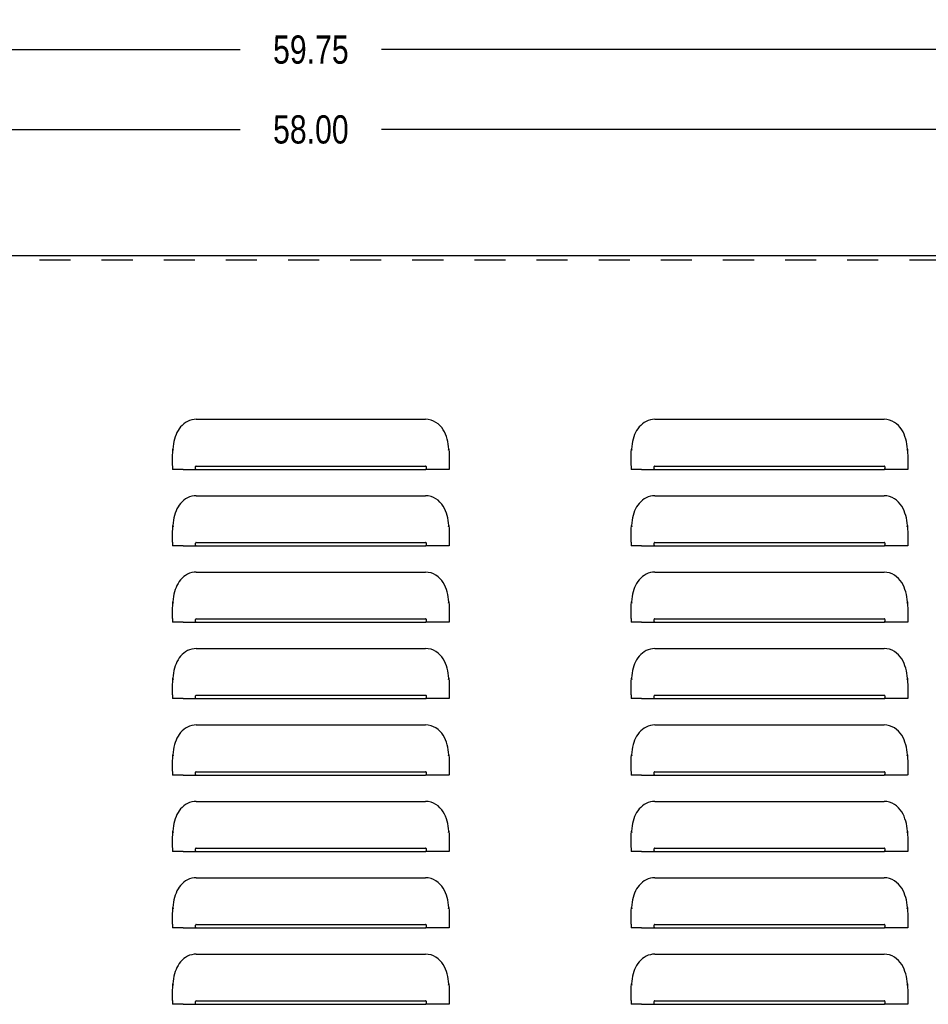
# Model space of a CAD drawing. Header units: inches. Extents: x 0 to 73.9, y 0 to 47.8.
# Tile 4 of 7: x 30 to 41.9, y 14.9 to 27.8. Entities that reach past the tile are written whole.
import ezdxf

# ---------------------------------------------------------------- set-up
doc = ezdxf.new("R2010")
doc.units = ezdxf.units.IN
doc.header["$LTSCALE"] = 4.065217
doc.header["$MEASUREMENT"] = 0
doc.linetypes.add('HIDDEN', pattern=[0.2, 0.1, -0.1])
doc.layers.get('0').update_dxf_attribs({"linetype": 'CONTINUOUS'})
doc.layers.add('DEFAULT_2', color=8, linetype='HIDDEN')
doc.layers.add('DIMENSIONS', color=7, linetype='CONTINUOUS')
doc.styles.get("Standard").update_dxf_attribs({"font": 'txt', "width": 0.8})
doc.dimstyles.new('DIMSTYLE_1', dxfattribs={"dimtxt": 0.369565, "dimasz": 0.434783, "dimexe": 0.09, "dimexo": 0.07, "dimgap": 0.0425, "dimtad": 0, "dimtih": 1, "dimtoh": 1, "dimzin": 4, "dimdsep": 46, "dimtxsty": 'Standard', "dimblk": '_FILLED', "dimblk1": '_FILLED', "dimblk2": '_FILLED', "dimcen": 0.09, "dimadec": 0, "dimazin": 0, "dimtfac": 1, "dimtofl": 0, "dimtmove": 0, "dimatfit": 3, "dimldrblk": '_FILLED', "dimfxl": 0, "dimtolj": 1, "dimtzin": 4, "dimarcsym": 0})

# ---------------------------------------------------------------- blocks, each defined once
blk = doc.blocks.new('_FILLED')
at = {"color": 0, "linetype": 'ByBlock'}
blk.add_solid([(0, 0), (-1, 0.2), (-1, -0.2)], dxfattribs=at)
blk = doc.blocks.new('*D1')
at = {"layer": 'DIMENSIONS', "color": 2, "linetype": 'Continuous'}
for p, q in [((3.984, 24.709), (3.984, 27.799)), ((63.734, 24.709), (63.734, 27.799)), ((3.984, 27.408), (32.935, 27.408)), ((63.734, 27.408), (34.783, 27.408))]:
    blk.add_line(p, q, dxfattribs=at)
at = {"layer": 'DIMENSIONS', "color": 2, "linetype": 'Continuous', "xscale": 0.4347826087, "yscale": 0.4347826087, "zscale": 0.4347826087, "rotation": 180}
blk.add_blockref('_FILLED', (3.984, 27.408), dxfattribs=at)
at = {"layer": 'DIMENSIONS', "color": 2, "linetype": 'Continuous', "xscale": 0.4347826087, "yscale": 0.4347826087, "zscale": 0.4347826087}
blk.add_blockref('_FILLED', (63.734, 27.408), dxfattribs=at)
at = {"layer": 'DIMENSIONS', "color": 2, "linetype": 'Continuous', "insert": (33.859, 27.593), "char_height": 0.3696, "width": 1.47826, "attachment_point": 2, "line_spacing_factor": 0.9}
blk.add_mtext('59.75', dxfattribs=at)
blk = doc.blocks.new('*D19')
at = {"color": 2, "linetype": 'Continuous'}
for p, q in [((4.859, 24.207), (4.859, 26.754)), ((62.859, 24.207), (62.859, 26.754)), ((4.859, 26.363), (32.935, 26.363)), ((62.859, 26.363), (34.783, 26.363))]:
    blk.add_line(p, q, dxfattribs=at)
at = {"color": 2, "linetype": 'Continuous', "xscale": 0.4347826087, "yscale": 0.4347826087, "zscale": 0.4347826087, "rotation": 180}
blk.add_blockref('_FILLED', (4.859, 26.363), dxfattribs=at)
at = {"color": 2, "linetype": 'Continuous', "xscale": 0.4347826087, "yscale": 0.4347826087, "zscale": 0.4347826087}
blk.add_blockref('_FILLED', (62.859, 26.363), dxfattribs=at)
at = {"color": 2, "linetype": 'Continuous', "insert": (33.859, 26.548), "char_height": 0.3696, "width": 1.47826, "attachment_point": 2, "line_spacing_factor": 0.9}
blk.add_mtext('58.00', dxfattribs=at)

msp = doc.modelspace()

# ---------------------------------------------------------------- linework, layer by layer
at = {"color": 3, "linetype": 'Continuous'}
for p, q in [((13.234, 24.715), (54.484, 24.715)), ((32.359, 22.569), (35.359, 22.569)), ((38.359, 22.569), (41.359, 22.569)), ((32.054, 22.179), (32.057, 22.163)), ((35.661, 22.212), (35.657, 22.245)), ((35.664, 22.179), (35.661, 22.212)), ((35.661, 22.163), (35.664, 22.179)), ((38.054, 22.179), (38.057, 22.163)), ((41.661, 22.212), (41.657, 22.245)), ((41.664, 22.179), (41.661, 22.212)), ((41.661, 22.163), (41.664, 22.179)), ((32.049, 21.963), (32.049, 22.053)), ((35.669, 22.051), (35.669, 21.914)), ((38.049, 21.963), (38.049, 22.053)), ((41.669, 22.051), (41.669, 21.914)), ((32.049, 21.961), (32.049, 21.914)), ((32.055, 21.913), (32.049, 21.914)), ((32.187, 21.913), (35.359, 21.913)), ((32.359, 21.957), (35.359, 21.957)), ((35.531, 21.913), (35.359, 21.913)), ((35.617, 21.913), (35.531, 21.913)), ((38.049, 21.961), (38.049, 21.914)), ((38.055, 21.913), (38.049, 21.914)), ((38.187, 21.913), (41.359, 21.913)), ((38.359, 21.957), (41.359, 21.957)), ((41.531, 21.913), (41.359, 21.913)), ((41.617, 21.913), (41.531, 21.913)), ((32.359, 21.569), (35.359, 21.569)), ((38.359, 21.569), (41.359, 21.569)), ((32.054, 21.179), (32.057, 21.163)), ((35.661, 21.212), (35.657, 21.245)), ((35.664, 21.179), (35.661, 21.212)), ((35.661, 21.163), (35.664, 21.179)), ((38.054, 21.179), (38.057, 21.163)), ((41.661, 21.212), (41.657, 21.245)), ((41.664, 21.179), (41.661, 21.212)), ((41.661, 21.163), (41.664, 21.179)), ((32.049, 20.963), (32.049, 21.053)), ((35.669, 21.051), (35.669, 20.914)), ((38.049, 20.963), (38.049, 21.053)), ((41.669, 21.051), (41.669, 20.914)), ((32.049, 20.961), (32.049, 20.914)), ((32.055, 20.913), (32.049, 20.914)), ((32.187, 20.913), (35.359, 20.913)), ((32.359, 20.957), (35.359, 20.957)), ((35.531, 20.913), (35.359, 20.913)), ((35.617, 20.913), (35.531, 20.913)), ((38.049, 20.961), (38.049, 20.914)), ((38.055, 20.913), (38.049, 20.914)), ((38.187, 20.913), (41.359, 20.913)), ((38.359, 20.957), (41.359, 20.957)), ((41.531, 20.913), (41.359, 20.913)), ((41.617, 20.913), (41.531, 20.913)), ((32.359, 20.569), (35.359, 20.569)), ((38.359, 20.569), (41.359, 20.569)), ((35.661, 20.212), (35.657, 20.245)), ((41.661, 20.212), (41.657, 20.245)), ((32.054, 20.179), (32.057, 20.163)), ((35.664, 20.179), (35.661, 20.212)), ((35.661, 20.163), (35.664, 20.179)), ((38.054, 20.179), (38.057, 20.163)), ((41.664, 20.179), (41.661, 20.212)), ((41.661, 20.163), (41.664, 20.179)), ((32.049, 19.963), (32.049, 20.053)), ((35.669, 20.051), (35.669, 19.914)), ((38.049, 19.963), (38.049, 20.053)), ((41.669, 20.051), (41.669, 19.914)), ((32.049, 19.961), (32.049, 19.914)), ((32.055, 19.913), (32.049, 19.914)), ((32.187, 19.913), (35.359, 19.913)), ((32.359, 19.957), (35.359, 19.957)), ((35.531, 19.913), (35.359, 19.913)), ((35.617, 19.913), (35.531, 19.913)), ((38.049, 19.961), (38.049, 19.914)), ((38.055, 19.913), (38.049, 19.914)), ((38.187, 19.913), (41.359, 19.913)), ((38.359, 19.957), (41.359, 19.957)), ((41.531, 19.913), (41.359, 19.913)), ((41.617, 19.913), (41.531, 19.913)), ((32.359, 19.569), (35.359, 19.569)), ((38.359, 19.569), (41.359, 19.569)), ((35.661, 19.212), (35.657, 19.245)), ((35.664, 19.179), (35.661, 19.212)), ((41.661, 19.212), (41.657, 19.245)), ((41.664, 19.179), (41.661, 19.212)), ((32.054, 19.179), (32.057, 19.163)), ((35.661, 19.163), (35.664, 19.179)), ((38.054, 19.179), (38.057, 19.163)), ((41.661, 19.163), (41.664, 19.179)), ((32.049, 18.963), (32.049, 19.053)), ((32.049, 18.961), (32.049, 18.914)), ((32.359, 18.957), (35.359, 18.957)), ((35.669, 19.051), (35.669, 18.914)), ((38.049, 18.963), (38.049, 19.053)), ((38.049, 18.961), (38.049, 18.914)), ((38.359, 18.957), (41.359, 18.957)), ((41.669, 19.051), (41.669, 18.914)), ((32.055, 18.913), (32.049, 18.914)), ((32.187, 18.913), (35.359, 18.913)), ((35.531, 18.913), (35.359, 18.913)), ((35.617, 18.913), (35.531, 18.913)), ((38.055, 18.913), (38.049, 18.914)), ((38.187, 18.913), (41.359, 18.913)), ((41.531, 18.913), (41.359, 18.913)), ((41.617, 18.913), (41.531, 18.913)), ((32.359, 18.569), (35.359, 18.569)), ((38.359, 18.569), (41.359, 18.569)), ((32.054, 18.179), (32.057, 18.163)), ((35.661, 18.212), (35.657, 18.245)), ((35.664, 18.179), (35.661, 18.212)), ((35.661, 18.163), (35.664, 18.179)), ((38.054, 18.179), (38.057, 18.163)), ((41.661, 18.212), (41.657, 18.245)), ((41.664, 18.179), (41.661, 18.212)), ((41.661, 18.163), (41.664, 18.179)), ((32.049, 17.963), (32.049, 18.053)), ((35.669, 18.051), (35.669, 17.914)), ((38.049, 17.963), (38.049, 18.053)), ((41.669, 18.051), (41.669, 17.914)), ((32.049, 17.961), (32.049, 17.914)), ((32.055, 17.913), (32.049, 17.914)), ((32.187, 17.913), (35.359, 17.913)), ((32.359, 17.957), (35.359, 17.957)), ((35.531, 17.913), (35.359, 17.913)), ((35.617, 17.913), (35.531, 17.913)), ((38.049, 17.961), (38.049, 17.914)), ((38.055, 17.913), (38.049, 17.914)), ((38.187, 17.913), (41.359, 17.913)), ((38.359, 17.957), (41.359, 17.957)), ((41.531, 17.913), (41.359, 17.913)), ((41.617, 17.913), (41.531, 17.913)), ((32.359, 17.569), (35.359, 17.569)), ((38.359, 17.569), (41.359, 17.569)), ((32.054, 17.179), (32.057, 17.163)), ((35.661, 17.212), (35.657, 17.245)), ((35.664, 17.179), (35.661, 17.212)), ((35.661, 17.163), (35.664, 17.179)), ((38.054, 17.179), (38.057, 17.163)), ((41.661, 17.212), (41.657, 17.245)), ((41.664, 17.179), (41.661, 17.212)), ((41.661, 17.163), (41.664, 17.179)), ((32.049, 16.963), (32.049, 17.053)), ((35.669, 17.051), (35.669, 16.914)), ((38.049, 16.963), (38.049, 17.053)), ((41.669, 17.051), (41.669, 16.914)), ((32.049, 16.961), (32.049, 16.914)), ((32.055, 16.913), (32.049, 16.914)), ((32.187, 16.913), (35.359, 16.913)), ((32.359, 16.957), (35.359, 16.957)), ((35.531, 16.913), (35.359, 16.913)), ((35.617, 16.913), (35.531, 16.913)), ((38.049, 16.961), (38.049, 16.914)), ((38.055, 16.913), (38.049, 16.914)), ((38.187, 16.913), (41.359, 16.913)), ((38.359, 16.957), (41.359, 16.957)), ((41.531, 16.913), (41.359, 16.913)), ((41.617, 16.913), (41.531, 16.913)), ((32.359, 16.569), (35.359, 16.569)), ((38.359, 16.569), (41.359, 16.569)), ((35.661, 16.212), (35.657, 16.245)), ((41.661, 16.212), (41.657, 16.245)), ((32.054, 16.179), (32.057, 16.163)), ((35.664, 16.179), (35.661, 16.212)), ((35.661, 16.163), (35.664, 16.179)), ((38.054, 16.179), (38.057, 16.163)), ((41.664, 16.179), (41.661, 16.212)), ((41.661, 16.163), (41.664, 16.179)), ((32.049, 15.963), (32.049, 16.053)), ((35.669, 16.051), (35.669, 15.914)), ((38.049, 15.963), (38.049, 16.053)), ((41.669, 16.051), (41.669, 15.914)), ((32.049, 15.961), (32.049, 15.914)), ((32.055, 15.913), (32.049, 15.914)), ((32.187, 15.913), (35.359, 15.913)), ((32.359, 15.957), (35.359, 15.957)), ((35.531, 15.913), (35.359, 15.913)), ((35.617, 15.913), (35.531, 15.913)), ((38.049, 15.961), (38.049, 15.914)), ((38.055, 15.913), (38.049, 15.914)), ((38.187, 15.913), (41.359, 15.913)), ((38.359, 15.957), (41.359, 15.957)), ((41.531, 15.913), (41.359, 15.913)), ((41.617, 15.913), (41.531, 15.913)), ((32.359, 15.569), (35.359, 15.569)), ((38.359, 15.569), (41.359, 15.569)), ((35.661, 15.212), (35.657, 15.245)), ((35.664, 15.179), (35.661, 15.212)), ((41.661, 15.212), (41.657, 15.245)), ((41.664, 15.179), (41.661, 15.212)), ((32.054, 15.179), (32.057, 15.163)), ((35.661, 15.163), (35.664, 15.179)), ((38.054, 15.179), (38.057, 15.163)), ((41.661, 15.163), (41.664, 15.179)), ((32.049, 14.963), (32.049, 15.053)), ((32.049, 14.961), (32.049, 14.914)), ((32.359, 14.957), (35.359, 14.957)), ((35.669, 15.051), (35.669, 14.914)), ((38.049, 14.963), (38.049, 15.053)), ((38.049, 14.961), (38.049, 14.914)), ((38.359, 14.957), (41.359, 14.957)), ((41.669, 15.051), (41.669, 14.914)), ((32.055, 14.913), (32.049, 14.914)), ((32.187, 14.913), (35.359, 14.913)), ((35.531, 14.913), (35.359, 14.913)), ((35.617, 14.913), (35.531, 14.913)), ((38.055, 14.913), (38.049, 14.914)), ((38.187, 14.913), (41.359, 14.913)), ((41.531, 14.913), (41.359, 14.913)), ((41.617, 14.913), (41.531, 14.913))]:
    msp.add_line(p, q, dxfattribs=at)
for points in [[(32.359, 22.569), (32.33, 22.567), (32.301, 22.562), (32.273, 22.554), (32.246, 22.542), (32.22, 22.527), (32.197, 22.51), (32.175, 22.49), (32.155, 22.469), (32.137, 22.446), (32.121, 22.422), (32.107, 22.396), (32.095, 22.369), (32.085, 22.341), (32.076, 22.311), (32.068, 22.28), (32.062, 22.248), (32.058, 22.214), (32.054, 22.179)], [(35.657, 22.245), (35.651, 22.278), (35.643, 22.31), (35.633, 22.342), (35.621, 22.373), (35.607, 22.403), (35.59, 22.433), (35.571, 22.46), (35.548, 22.486), (35.523, 22.509), (35.495, 22.529), (35.464, 22.546), (35.431, 22.559), (35.396, 22.566), (35.359, 22.569)], [(38.359, 22.569), (38.33, 22.567), (38.301, 22.562), (38.273, 22.554), (38.246, 22.542), (38.22, 22.527), (38.197, 22.51), (38.175, 22.49), (38.155, 22.469), (38.137, 22.446), (38.121, 22.422), (38.107, 22.396), (38.095, 22.369), (38.085, 22.341), (38.076, 22.311), (38.068, 22.28), (38.062, 22.248), (38.058, 22.214), (38.054, 22.179)], [(41.657, 22.245), (41.651, 22.278), (41.643, 22.31), (41.633, 22.342), (41.621, 22.373), (41.607, 22.403), (41.59, 22.433), (41.571, 22.46), (41.548, 22.486), (41.523, 22.509), (41.495, 22.529), (41.464, 22.546), (41.431, 22.559), (41.396, 22.566), (41.359, 22.569)], [(32.049, 22.053), (32.05, 22.095), (32.051, 22.137), (32.054, 22.179)], [(35.664, 22.179), (35.667, 22.135), (35.669, 22.093), (35.669, 22.051)], [(38.049, 22.053), (38.05, 22.095), (38.051, 22.137), (38.054, 22.179)], [(41.664, 22.179), (41.667, 22.135), (41.669, 22.093), (41.669, 22.051)], [(32.187, 21.913), (32.102, 21.913), (32.073, 21.913), (32.055, 21.913)], [(32.359, 21.957), (32.355, 21.956), (32.352, 21.953), (32.349, 21.95), (32.347, 21.945), (32.346, 21.94), (32.346, 21.935), (32.346, 21.93), (32.347, 21.925), (32.349, 21.921), (32.352, 21.917), (32.355, 21.914), (32.359, 21.913)], [(35.359, 21.913), (35.363, 21.914), (35.367, 21.917), (35.369, 21.921), (35.371, 21.925), (35.373, 21.93), (35.373, 21.935), (35.373, 21.94), (35.372, 21.945), (35.37, 21.949), (35.367, 21.953), (35.363, 21.956), (35.359, 21.957)], [(35.669, 21.914), (35.663, 21.913), (35.646, 21.913), (35.617, 21.913)], [(38.187, 21.913), (38.102, 21.913), (38.073, 21.913), (38.055, 21.913)], [(38.359, 21.957), (38.355, 21.956), (38.352, 21.953), (38.349, 21.95), (38.347, 21.945), (38.346, 21.94), (38.346, 21.935), (38.346, 21.93), (38.347, 21.925), (38.349, 21.921), (38.352, 21.917), (38.355, 21.914), (38.359, 21.913)], [(41.359, 21.913), (41.363, 21.914), (41.367, 21.917), (41.369, 21.921), (41.371, 21.925), (41.373, 21.93), (41.373, 21.935), (41.373, 21.94), (41.372, 21.945), (41.37, 21.949), (41.367, 21.953), (41.363, 21.956), (41.359, 21.957)], [(41.669, 21.914), (41.663, 21.913), (41.646, 21.913), (41.617, 21.913)], [(32.359, 21.569), (32.33, 21.567), (32.301, 21.562), (32.273, 21.554), (32.246, 21.542), (32.22, 21.527), (32.197, 21.51), (32.175, 21.49), (32.155, 21.469), (32.137, 21.446), (32.121, 21.422), (32.107, 21.396), (32.095, 21.369), (32.085, 21.341), (32.076, 21.311), (32.068, 21.28), (32.062, 21.248), (32.058, 21.214), (32.054, 21.179)], [(35.657, 21.245), (35.651, 21.278), (35.643, 21.31), (35.633, 21.342), (35.621, 21.373), (35.607, 21.403), (35.59, 21.433), (35.571, 21.46), (35.548, 21.486), (35.523, 21.509), (35.495, 21.529), (35.464, 21.546), (35.431, 21.559), (35.396, 21.566), (35.359, 21.569)], [(38.359, 21.569), (38.33, 21.567), (38.301, 21.562), (38.273, 21.554), (38.246, 21.542), (38.22, 21.527), (38.197, 21.51), (38.175, 21.49), (38.155, 21.469), (38.137, 21.446), (38.121, 21.422), (38.107, 21.396), (38.095, 21.369), (38.085, 21.341), (38.076, 21.311), (38.068, 21.28), (38.062, 21.248), (38.058, 21.214), (38.054, 21.179)], [(41.657, 21.245), (41.651, 21.278), (41.643, 21.31), (41.633, 21.342), (41.621, 21.373), (41.607, 21.403), (41.59, 21.433), (41.571, 21.46), (41.548, 21.486), (41.523, 21.509), (41.495, 21.529), (41.464, 21.546), (41.431, 21.559), (41.396, 21.566), (41.359, 21.569)], [(32.049, 21.053), (32.05, 21.095), (32.051, 21.137), (32.054, 21.179)], [(35.664, 21.179), (35.667, 21.135), (35.669, 21.093), (35.669, 21.051)], [(38.049, 21.053), (38.05, 21.095), (38.051, 21.137), (38.054, 21.179)], [(41.664, 21.179), (41.667, 21.135), (41.669, 21.093), (41.669, 21.051)], [(32.187, 20.913), (32.102, 20.913), (32.073, 20.913), (32.055, 20.913)], [(32.359, 20.957), (32.355, 20.956), (32.352, 20.953), (32.349, 20.95), (32.347, 20.945), (32.346, 20.94), (32.346, 20.935), (32.346, 20.93), (32.347, 20.925), (32.349, 20.921), (32.352, 20.917), (32.355, 20.914), (32.359, 20.913)], [(35.359, 20.913), (35.363, 20.914), (35.367, 20.917), (35.369, 20.921), (35.371, 20.925), (35.373, 20.93), (35.373, 20.935), (35.373, 20.94), (35.372, 20.945), (35.37, 20.949), (35.367, 20.953), (35.363, 20.956), (35.359, 20.957)], [(35.669, 20.914), (35.663, 20.913), (35.646, 20.913), (35.617, 20.913)], [(38.187, 20.913), (38.102, 20.913), (38.073, 20.913), (38.055, 20.913)], [(38.359, 20.957), (38.355, 20.956), (38.352, 20.953), (38.349, 20.95), (38.347, 20.945), (38.346, 20.94), (38.346, 20.935), (38.346, 20.93), (38.347, 20.925), (38.349, 20.921), (38.352, 20.917), (38.355, 20.914), (38.359, 20.913)], [(41.359, 20.913), (41.363, 20.914), (41.367, 20.917), (41.369, 20.921), (41.371, 20.925), (41.373, 20.93), (41.373, 20.935), (41.373, 20.94), (41.372, 20.945), (41.37, 20.949), (41.367, 20.953), (41.363, 20.956), (41.359, 20.957)], [(41.669, 20.914), (41.663, 20.913), (41.646, 20.913), (41.617, 20.913)], [(32.359, 20.569), (32.33, 20.567), (32.301, 20.562), (32.273, 20.554), (32.246, 20.542), (32.22, 20.527), (32.197, 20.51), (32.175, 20.49), (32.155, 20.469), (32.137, 20.446), (32.121, 20.422), (32.107, 20.396), (32.095, 20.369), (32.085, 20.341), (32.076, 20.311), (32.068, 20.28), (32.062, 20.248), (32.058, 20.214), (32.054, 20.179)], [(35.657, 20.245), (35.651, 20.278), (35.643, 20.31), (35.633, 20.342), (35.621, 20.373), (35.607, 20.403), (35.59, 20.433), (35.571, 20.46), (35.548, 20.486), (35.523, 20.509), (35.495, 20.529), (35.464, 20.546), (35.431, 20.559), (35.396, 20.566), (35.359, 20.569)], [(38.359, 20.569), (38.33, 20.567), (38.301, 20.562), (38.273, 20.554), (38.246, 20.542), (38.22, 20.527), (38.197, 20.51), (38.175, 20.49), (38.155, 20.469), (38.137, 20.446), (38.121, 20.422), (38.107, 20.396), (38.095, 20.369), (38.085, 20.341), (38.076, 20.311), (38.068, 20.28), (38.062, 20.248), (38.058, 20.214), (38.054, 20.179)], [(41.657, 20.245), (41.651, 20.278), (41.643, 20.31), (41.633, 20.342), (41.621, 20.373), (41.607, 20.403), (41.59, 20.433), (41.571, 20.46), (41.548, 20.486), (41.523, 20.509), (41.495, 20.529), (41.464, 20.546), (41.431, 20.559), (41.396, 20.566), (41.359, 20.569)], [(32.049, 20.053), (32.05, 20.095), (32.051, 20.137), (32.054, 20.179)], [(35.664, 20.179), (35.667, 20.135), (35.669, 20.093), (35.669, 20.051)], [(38.049, 20.053), (38.05, 20.095), (38.051, 20.137), (38.054, 20.179)], [(41.664, 20.179), (41.667, 20.135), (41.669, 20.093), (41.669, 20.051)], [(32.187, 19.913), (32.102, 19.913), (32.073, 19.913), (32.055, 19.913)], [(32.359, 19.957), (32.355, 19.956), (32.352, 19.953), (32.349, 19.95), (32.347, 19.945), (32.346, 19.94), (32.346, 19.935), (32.346, 19.93), (32.347, 19.925), (32.349, 19.921), (32.352, 19.917), (32.355, 19.914), (32.359, 19.913)], [(35.359, 19.913), (35.363, 19.914), (35.367, 19.917), (35.369, 19.921), (35.371, 19.925), (35.373, 19.93), (35.373, 19.935), (35.373, 19.94), (35.372, 19.945), (35.37, 19.949), (35.367, 19.953), (35.363, 19.956), (35.359, 19.957)], [(35.669, 19.914), (35.663, 19.913), (35.646, 19.913), (35.617, 19.913)], [(38.187, 19.913), (38.102, 19.913), (38.073, 19.913), (38.055, 19.913)], [(38.359, 19.957), (38.355, 19.956), (38.352, 19.953), (38.349, 19.95), (38.347, 19.945), (38.346, 19.94), (38.346, 19.935), (38.346, 19.93), (38.347, 19.925), (38.349, 19.921), (38.352, 19.917), (38.355, 19.914), (38.359, 19.913)], [(41.359, 19.913), (41.363, 19.914), (41.367, 19.917), (41.369, 19.921), (41.371, 19.925), (41.373, 19.93), (41.373, 19.935), (41.373, 19.94), (41.372, 19.945), (41.37, 19.949), (41.367, 19.953), (41.363, 19.956), (41.359, 19.957)], [(41.669, 19.914), (41.663, 19.913), (41.646, 19.913), (41.617, 19.913)], [(32.359, 19.569), (32.33, 19.567), (32.301, 19.562), (32.273, 19.554), (32.246, 19.542), (32.22, 19.527), (32.197, 19.51), (32.175, 19.49), (32.155, 19.469), (32.137, 19.446), (32.121, 19.422), (32.107, 19.396), (32.095, 19.369), (32.085, 19.341), (32.076, 19.311), (32.068, 19.28), (32.062, 19.248), (32.058, 19.214), (32.054, 19.179)], [(35.657, 19.245), (35.651, 19.278), (35.643, 19.31), (35.633, 19.342), (35.621, 19.373), (35.607, 19.403), (35.59, 19.433), (35.571, 19.46), (35.548, 19.486), (35.523, 19.509), (35.495, 19.529), (35.464, 19.546), (35.431, 19.559), (35.396, 19.566), (35.359, 19.569)], [(38.359, 19.569), (38.33, 19.567), (38.301, 19.562), (38.273, 19.554), (38.246, 19.542), (38.22, 19.527), (38.197, 19.51), (38.175, 19.49), (38.155, 19.469), (38.137, 19.446), (38.121, 19.422), (38.107, 19.396), (38.095, 19.369), (38.085, 19.341), (38.076, 19.311), (38.068, 19.28), (38.062, 19.248), (38.058, 19.214), (38.054, 19.179)], [(41.657, 19.245), (41.651, 19.278), (41.643, 19.31), (41.633, 19.342), (41.621, 19.373), (41.607, 19.403), (41.59, 19.433), (41.571, 19.46), (41.548, 19.486), (41.523, 19.509), (41.495, 19.529), (41.464, 19.546), (41.431, 19.559), (41.396, 19.566), (41.359, 19.569)], [(32.049, 19.053), (32.05, 19.095), (32.051, 19.137), (32.054, 19.179)], [(35.664, 19.179), (35.667, 19.135), (35.669, 19.093), (35.669, 19.051)], [(38.049, 19.053), (38.05, 19.095), (38.051, 19.137), (38.054, 19.179)], [(41.664, 19.179), (41.667, 19.135), (41.669, 19.093), (41.669, 19.051)], [(32.359, 18.957), (32.355, 18.956), (32.352, 18.953), (32.349, 18.95), (32.347, 18.945), (32.346, 18.94), (32.346, 18.935), (32.346, 18.93), (32.347, 18.925), (32.349, 18.921), (32.352, 18.917), (32.355, 18.914), (32.359, 18.913)], [(35.359, 18.913), (35.363, 18.914), (35.367, 18.917), (35.369, 18.921), (35.371, 18.925), (35.373, 18.93), (35.373, 18.935), (35.373, 18.94), (35.372, 18.945), (35.37, 18.949), (35.367, 18.953), (35.363, 18.956), (35.359, 18.957)], [(38.359, 18.957), (38.355, 18.956), (38.352, 18.953), (38.349, 18.95), (38.347, 18.945), (38.346, 18.94), (38.346, 18.935), (38.346, 18.93), (38.347, 18.925), (38.349, 18.921), (38.352, 18.917), (38.355, 18.914), (38.359, 18.913)], [(41.359, 18.913), (41.363, 18.914), (41.367, 18.917), (41.369, 18.921), (41.371, 18.925), (41.373, 18.93), (41.373, 18.935), (41.373, 18.94), (41.372, 18.945), (41.37, 18.949), (41.367, 18.953), (41.363, 18.956), (41.359, 18.957)], [(32.187, 18.913), (32.102, 18.913), (32.073, 18.913), (32.055, 18.913)], [(35.669, 18.914), (35.663, 18.913), (35.646, 18.913), (35.617, 18.913)], [(38.187, 18.913), (38.102, 18.913), (38.073, 18.913), (38.055, 18.913)], [(41.669, 18.914), (41.663, 18.913), (41.646, 18.913), (41.617, 18.913)], [(32.359, 18.569), (32.33, 18.567), (32.301, 18.562), (32.273, 18.554), (32.246, 18.542), (32.22, 18.527), (32.197, 18.51), (32.175, 18.49), (32.155, 18.469), (32.137, 18.446), (32.121, 18.422), (32.107, 18.396), (32.095, 18.369), (32.085, 18.341), (32.076, 18.311), (32.068, 18.28), (32.062, 18.248), (32.058, 18.214), (32.054, 18.179)], [(35.657, 18.245), (35.651, 18.278), (35.643, 18.31), (35.633, 18.342), (35.621, 18.373), (35.607, 18.403), (35.59, 18.433), (35.571, 18.46), (35.548, 18.486), (35.523, 18.509), (35.495, 18.529), (35.464, 18.546), (35.431, 18.559), (35.396, 18.566), (35.359, 18.569)], [(38.359, 18.569), (38.33, 18.567), (38.301, 18.562), (38.273, 18.554), (38.246, 18.542), (38.22, 18.527), (38.197, 18.51), (38.175, 18.49), (38.155, 18.469), (38.137, 18.446), (38.121, 18.422), (38.107, 18.396), (38.095, 18.369), (38.085, 18.341), (38.076, 18.311), (38.068, 18.28), (38.062, 18.248), (38.058, 18.214), (38.054, 18.179)], [(41.657, 18.245), (41.651, 18.278), (41.643, 18.31), (41.633, 18.342), (41.621, 18.373), (41.607, 18.403), (41.59, 18.433), (41.571, 18.46), (41.548, 18.486), (41.523, 18.509), (41.495, 18.529), (41.464, 18.546), (41.431, 18.559), (41.396, 18.566), (41.359, 18.569)], [(32.049, 18.053), (32.05, 18.095), (32.051, 18.137), (32.054, 18.179)], [(35.664, 18.179), (35.667, 18.135), (35.669, 18.093), (35.669, 18.051)], [(38.049, 18.053), (38.05, 18.095), (38.051, 18.137), (38.054, 18.179)], [(41.664, 18.179), (41.667, 18.135), (41.669, 18.093), (41.669, 18.051)], [(32.187, 17.913), (32.102, 17.913), (32.073, 17.913), (32.055, 17.913)], [(32.359, 17.957), (32.355, 17.956), (32.352, 17.953), (32.349, 17.95), (32.347, 17.945), (32.346, 17.94), (32.346, 17.935), (32.346, 17.93), (32.347, 17.925), (32.349, 17.921), (32.352, 17.917), (32.355, 17.914), (32.359, 17.913)], [(35.359, 17.913), (35.363, 17.914), (35.367, 17.917), (35.369, 17.921), (35.371, 17.925), (35.373, 17.93), (35.373, 17.935), (35.373, 17.94), (35.372, 17.945), (35.37, 17.949), (35.367, 17.953), (35.363, 17.956), (35.359, 17.957)], [(35.669, 17.914), (35.663, 17.913), (35.646, 17.913), (35.617, 17.913)], [(38.187, 17.913), (38.102, 17.913), (38.073, 17.913), (38.055, 17.913)], [(38.359, 17.957), (38.355, 17.956), (38.352, 17.953), (38.349, 17.95), (38.347, 17.945), (38.346, 17.94), (38.346, 17.935), (38.346, 17.93), (38.347, 17.925), (38.349, 17.921), (38.352, 17.917), (38.355, 17.914), (38.359, 17.913)], [(41.359, 17.913), (41.363, 17.914), (41.367, 17.917), (41.369, 17.921), (41.371, 17.925), (41.373, 17.93), (41.373, 17.935), (41.373, 17.94), (41.372, 17.945), (41.37, 17.949), (41.367, 17.953), (41.363, 17.956), (41.359, 17.957)], [(41.669, 17.914), (41.663, 17.913), (41.646, 17.913), (41.617, 17.913)], [(32.359, 17.569), (32.33, 17.567), (32.301, 17.562), (32.273, 17.554), (32.246, 17.542), (32.22, 17.527), (32.197, 17.51), (32.175, 17.49), (32.155, 17.469), (32.137, 17.446), (32.121, 17.422), (32.107, 17.396), (32.095, 17.369), (32.085, 17.341), (32.076, 17.311), (32.068, 17.28), (32.062, 17.248), (32.058, 17.214), (32.054, 17.179)], [(35.657, 17.245), (35.651, 17.278), (35.643, 17.31), (35.633, 17.342), (35.621, 17.373), (35.607, 17.403), (35.59, 17.433), (35.571, 17.46), (35.548, 17.486), (35.523, 17.509), (35.495, 17.529), (35.464, 17.546), (35.431, 17.559), (35.396, 17.566), (35.359, 17.569)], [(38.359, 17.569), (38.33, 17.567), (38.301, 17.562), (38.273, 17.554), (38.246, 17.542), (38.22, 17.527), (38.197, 17.51), (38.175, 17.49), (38.155, 17.469), (38.137, 17.446), (38.121, 17.422), (38.107, 17.396), (38.095, 17.369), (38.085, 17.341), (38.076, 17.311), (38.068, 17.28), (38.062, 17.248), (38.058, 17.214), (38.054, 17.179)], [(41.657, 17.245), (41.651, 17.278), (41.643, 17.31), (41.633, 17.342), (41.621, 17.373), (41.607, 17.403), (41.59, 17.433), (41.571, 17.46), (41.548, 17.486), (41.523, 17.509), (41.495, 17.529), (41.464, 17.546), (41.431, 17.559), (41.396, 17.566), (41.359, 17.569)], [(32.049, 17.053), (32.05, 17.095), (32.051, 17.137), (32.054, 17.179)], [(35.664, 17.179), (35.667, 17.135), (35.669, 17.093), (35.669, 17.051)], [(38.049, 17.053), (38.05, 17.095), (38.051, 17.137), (38.054, 17.179)], [(41.664, 17.179), (41.667, 17.135), (41.669, 17.093), (41.669, 17.051)], [(32.187, 16.913), (32.102, 16.913), (32.073, 16.913), (32.055, 16.913)], [(32.359, 16.957), (32.355, 16.956), (32.352, 16.953), (32.349, 16.95), (32.347, 16.945), (32.346, 16.94), (32.346, 16.935), (32.346, 16.93), (32.347, 16.925), (32.349, 16.921), (32.352, 16.917), (32.355, 16.914), (32.359, 16.913)], [(35.359, 16.913), (35.363, 16.914), (35.367, 16.917), (35.369, 16.921), (35.371, 16.925), (35.373, 16.93), (35.373, 16.935), (35.373, 16.94), (35.372, 16.945), (35.37, 16.949), (35.367, 16.953), (35.363, 16.956), (35.359, 16.957)], [(35.669, 16.914), (35.663, 16.913), (35.646, 16.913), (35.617, 16.913)], [(38.187, 16.913), (38.102, 16.913), (38.073, 16.913), (38.055, 16.913)], [(38.359, 16.957), (38.355, 16.956), (38.352, 16.953), (38.349, 16.95), (38.347, 16.945), (38.346, 16.94), (38.346, 16.935), (38.346, 16.93), (38.347, 16.925), (38.349, 16.921), (38.352, 16.917), (38.355, 16.914), (38.359, 16.913)], [(41.359, 16.913), (41.363, 16.914), (41.367, 16.917), (41.369, 16.921), (41.371, 16.925), (41.373, 16.93), (41.373, 16.935), (41.373, 16.94), (41.372, 16.945), (41.37, 16.949), (41.367, 16.953), (41.363, 16.956), (41.359, 16.957)], [(41.669, 16.914), (41.663, 16.913), (41.646, 16.913), (41.617, 16.913)], [(32.359, 16.569), (32.33, 16.567), (32.301, 16.562), (32.273, 16.554), (32.246, 16.542), (32.22, 16.527), (32.197, 16.51), (32.175, 16.49), (32.155, 16.469), (32.137, 16.446), (32.121, 16.422), (32.107, 16.396), (32.095, 16.369), (32.085, 16.341), (32.076, 16.311), (32.068, 16.28), (32.062, 16.248), (32.058, 16.214), (32.054, 16.179)], [(35.657, 16.245), (35.651, 16.278), (35.643, 16.31), (35.633, 16.342), (35.621, 16.373), (35.607, 16.403), (35.59, 16.433), (35.571, 16.46), (35.548, 16.486), (35.523, 16.509), (35.495, 16.529), (35.464, 16.546), (35.431, 16.559), (35.396, 16.566), (35.359, 16.569)], [(38.359, 16.569), (38.33, 16.567), (38.301, 16.562), (38.273, 16.554), (38.246, 16.542), (38.22, 16.527), (38.197, 16.51), (38.175, 16.49), (38.155, 16.469), (38.137, 16.446), (38.121, 16.422), (38.107, 16.396), (38.095, 16.369), (38.085, 16.341), (38.076, 16.311), (38.068, 16.28), (38.062, 16.248), (38.058, 16.214), (38.054, 16.179)], [(41.657, 16.245), (41.651, 16.278), (41.643, 16.31), (41.633, 16.342), (41.621, 16.373), (41.607, 16.403), (41.59, 16.433), (41.571, 16.46), (41.548, 16.486), (41.523, 16.509), (41.495, 16.529), (41.464, 16.546), (41.431, 16.559), (41.396, 16.566), (41.359, 16.569)], [(32.049, 16.053), (32.05, 16.095), (32.051, 16.137), (32.054, 16.179)], [(35.664, 16.179), (35.667, 16.135), (35.669, 16.093), (35.669, 16.051)], [(38.049, 16.053), (38.05, 16.095), (38.051, 16.137), (38.054, 16.179)], [(41.664, 16.179), (41.667, 16.135), (41.669, 16.093), (41.669, 16.051)], [(32.187, 15.913), (32.102, 15.913), (32.073, 15.913), (32.055, 15.913)], [(32.359, 15.957), (32.355, 15.956), (32.352, 15.953), (32.349, 15.95), (32.347, 15.945), (32.346, 15.94), (32.346, 15.935), (32.346, 15.93), (32.347, 15.925), (32.349, 15.921), (32.352, 15.917), (32.355, 15.914), (32.359, 15.913)], [(35.359, 15.913), (35.363, 15.914), (35.367, 15.917), (35.369, 15.921), (35.371, 15.925), (35.373, 15.93), (35.373, 15.935), (35.373, 15.94), (35.372, 15.945), (35.37, 15.949), (35.367, 15.953), (35.363, 15.956), (35.359, 15.957)], [(35.669, 15.914), (35.663, 15.913), (35.646, 15.913), (35.617, 15.913)], [(38.187, 15.913), (38.102, 15.913), (38.073, 15.913), (38.055, 15.913)], [(38.359, 15.957), (38.355, 15.956), (38.352, 15.953), (38.349, 15.95), (38.347, 15.945), (38.346, 15.94), (38.346, 15.935), (38.346, 15.93), (38.347, 15.925), (38.349, 15.921), (38.352, 15.917), (38.355, 15.914), (38.359, 15.913)], [(41.359, 15.913), (41.363, 15.914), (41.367, 15.917), (41.369, 15.921), (41.371, 15.925), (41.373, 15.93), (41.373, 15.935), (41.373, 15.94), (41.372, 15.945), (41.37, 15.949), (41.367, 15.953), (41.363, 15.956), (41.359, 15.957)], [(41.669, 15.914), (41.663, 15.913), (41.646, 15.913), (41.617, 15.913)], [(32.359, 15.569), (32.33, 15.567), (32.301, 15.562), (32.273, 15.554), (32.246, 15.542), (32.22, 15.527), (32.197, 15.51), (32.175, 15.49), (32.155, 15.469), (32.137, 15.446), (32.121, 15.422), (32.107, 15.396), (32.095, 15.369), (32.085, 15.341), (32.076, 15.311), (32.068, 15.28), (32.062, 15.248), (32.058, 15.214), (32.054, 15.179)], [(35.657, 15.245), (35.651, 15.278), (35.643, 15.31), (35.633, 15.342), (35.621, 15.373), (35.607, 15.403), (35.59, 15.433), (35.571, 15.46), (35.548, 15.486), (35.523, 15.509), (35.495, 15.529), (35.464, 15.546), (35.431, 15.559), (35.396, 15.566), (35.359, 15.569)], [(38.359, 15.569), (38.33, 15.567), (38.301, 15.562), (38.273, 15.554), (38.246, 15.542), (38.22, 15.527), (38.197, 15.51), (38.175, 15.49), (38.155, 15.469), (38.137, 15.446), (38.121, 15.422), (38.107, 15.396), (38.095, 15.369), (38.085, 15.341), (38.076, 15.311), (38.068, 15.28), (38.062, 15.248), (38.058, 15.214), (38.054, 15.179)], [(41.657, 15.245), (41.651, 15.278), (41.643, 15.31), (41.633, 15.342), (41.621, 15.373), (41.607, 15.403), (41.59, 15.433), (41.571, 15.46), (41.548, 15.486), (41.523, 15.509), (41.495, 15.529), (41.464, 15.546), (41.431, 15.559), (41.396, 15.566), (41.359, 15.569)], [(32.049, 15.053), (32.05, 15.095), (32.051, 15.137), (32.054, 15.179)], [(35.664, 15.179), (35.667, 15.135), (35.669, 15.093), (35.669, 15.051)], [(38.049, 15.053), (38.05, 15.095), (38.051, 15.137), (38.054, 15.179)], [(41.664, 15.179), (41.667, 15.135), (41.669, 15.093), (41.669, 15.051)], [(32.359, 14.957), (32.355, 14.956), (32.352, 14.953), (32.349, 14.95), (32.347, 14.945), (32.346, 14.94), (32.346, 14.935), (32.346, 14.93), (32.347, 14.925), (32.349, 14.921), (32.352, 14.917), (32.355, 14.914), (32.359, 14.913)], [(35.359, 14.913), (35.363, 14.914), (35.367, 14.917), (35.369, 14.921), (35.371, 14.925), (35.373, 14.93), (35.373, 14.935), (35.373, 14.94), (35.372, 14.945), (35.37, 14.949), (35.367, 14.953), (35.363, 14.956), (35.359, 14.957)], [(38.359, 14.957), (38.355, 14.956), (38.352, 14.953), (38.349, 14.95), (38.347, 14.945), (38.346, 14.94), (38.346, 14.935), (38.346, 14.93), (38.347, 14.925), (38.349, 14.921), (38.352, 14.917), (38.355, 14.914), (38.359, 14.913)], [(41.359, 14.913), (41.363, 14.914), (41.367, 14.917), (41.369, 14.921), (41.371, 14.925), (41.373, 14.93), (41.373, 14.935), (41.373, 14.94), (41.372, 14.945), (41.37, 14.949), (41.367, 14.953), (41.363, 14.956), (41.359, 14.957)], [(32.187, 14.913), (32.102, 14.913), (32.073, 14.913), (32.055, 14.913)], [(35.669, 14.914), (35.663, 14.913), (35.646, 14.913), (35.617, 14.913)], [(38.187, 14.913), (38.102, 14.913), (38.073, 14.913), (38.055, 14.913)], [(41.669, 14.914), (41.663, 14.913), (41.646, 14.913), (41.617, 14.913)]]:
    msp.add_lwpolyline(points, dxfattribs=at)
at = {"layer": 'DEFAULT_2', "color": 8, "linetype": 'HIDDEN'}
msp.add_line((13.234, 24.655), (54.484, 24.655), dxfattribs=at)

# ---------------------------------------------------------------- dimensions: what is measured, and where the dimension line sits
at = {"color": 2, "linetype": 'Continuous'}
dim = msp.add_linear_dim(base=(62.859, 26.363), p1=(4.859, 24.137), p2=(62.859, 24.137), dimstyle='DIMSTYLE_1', dxfattribs=at)
dim.commit()
dim.dimension.update_dxf_attribs({"geometry": '*D19', "text_midpoint": (33.859, 26.363), "dimtype": 160})
at = {"layer": 'DIMENSIONS', "color": 2, "linetype": 'Continuous'}
dim = msp.add_linear_dim(base=(63.734, 27.408), p1=(3.984, 24.639), p2=(63.734, 24.639), dimstyle='DIMSTYLE_1', dxfattribs=at)
dim.commit()
dim.dimension.update_dxf_attribs({"geometry": '*D1', "text_midpoint": (33.859, 27.408), "dimtype": 160})

doc.saveas('drawing.dxf')
